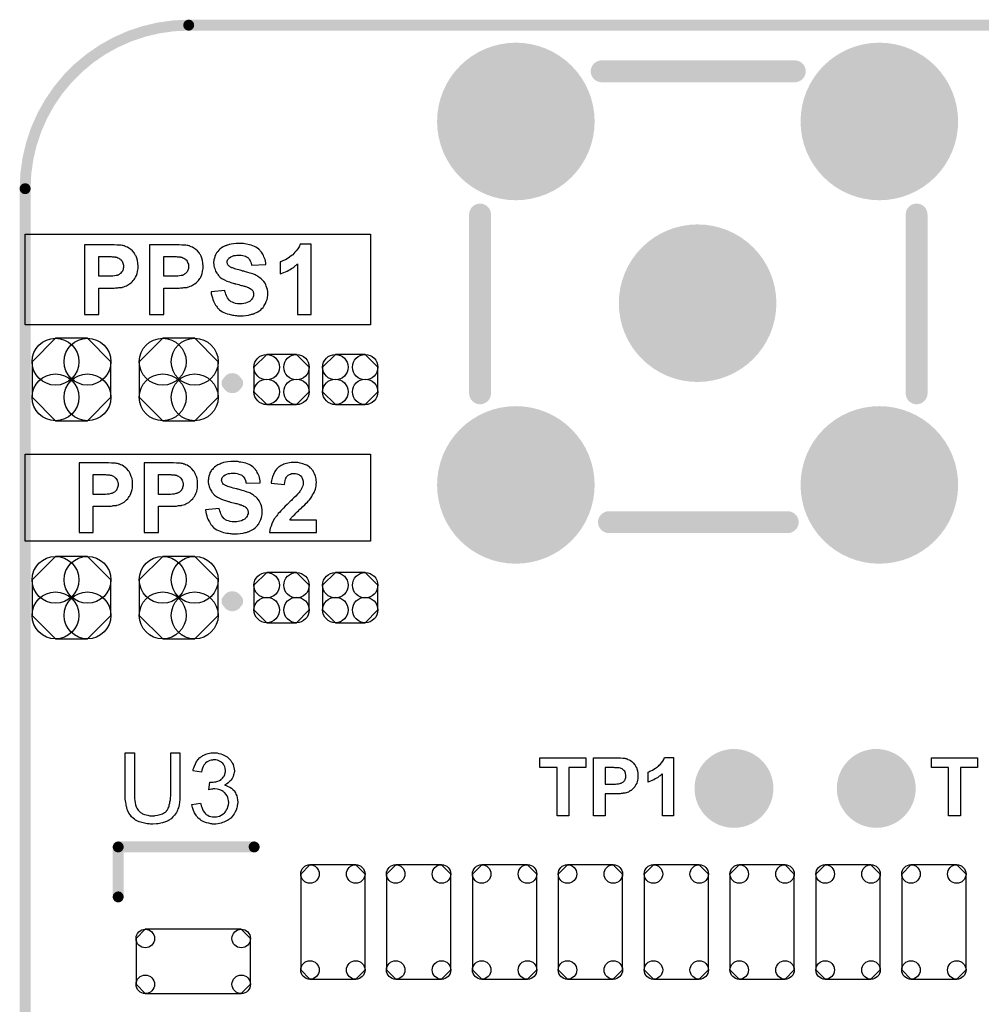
# Model space of a CAD drawing. Extents: x -0.07 to 0.95, y -0.15 to 2.1.
# Tile 13 of 14: x -0.05 to 0.48, y 1.56 to 2.1. Entities that reach past the tile are written whole.
import ezdxf

# ---------------------------------------------------------------- set-up
doc = ezdxf.new("R2010")
doc.units = 0
doc.layers.get('0').update_dxf_attribs({"linetype": 'CONTINUOUS'})
for name, color, linetype in [('gko', 6, 'CONTINUOUS'), ('gto', 2, 'CONTINUOUS'), ('gts', 1, 'CONTINUOUS')]:
    doc.layers.add(name, color=color, linetype=linetype)

# ---------------------------------------------------------------- blocks, each defined once
blk = doc.blocks.new('D97')
at = {"const_width": 0.003}
blk.add_lwpolyline([(-0.0015, 0, 1), (0.0015, 0, 1)], format="xyb", close=True, dxfattribs=at)
blk = doc.blocks.new('D96')
at = {"const_width": 0.00395}
blk.add_lwpolyline([(-0.001975, 0, 1), (0.001975, 0, 1)], format="xyb", close=True, dxfattribs=at)
blk = doc.blocks.new('D76')
at = {"const_width": 0.006}
blk.add_lwpolyline([(-0.003, 0, 1), (0.003, 0, 1)], format="xyb", close=True, dxfattribs=at)
blk = doc.blocks.new('D143')
blk.add_lwpolyline([(0.0217, -0.0098), (0.0217, 0.0098), (0.0088, 0.0227), (-0.0088, 0.0227), (-0.0217, 0.0098), (-0.0217, -0.0098), (-0.0088, -0.0227), (0.0088, -0.0227)], close=True)
for centre in [(-0.0088, 0.0098), (0.0088, 0.0098), (-0.0088, -0.0098), (0.0088, -0.0098)]:
    blk.add_circle(centre, 0.0129)
blk = doc.blocks.new('D105')
blk.add_lwpolyline([(-0.0152, 0.0068), (-0.0152, -0.0068), (-0.0082, -0.0138), (0.0082, -0.0138), (0.0152, -0.0068), (0.0152, 0.0068), (0.0082, 0.0138), (-0.0082, 0.0138)], close=True)
for centre in [(-0.0082, 0.0068), (0.0082, 0.0068), (-0.0082, -0.0068), (0.0082, -0.0068)]:
    blk.add_circle(centre, 0.007)
blk = doc.blocks.new('D154')
blk.add_lwpolyline([(0.0177, -0.0264), (0.0177, 0.0264), (0.0126, 0.0315), (-0.0126, 0.0315), (-0.0177, 0.0264), (-0.0177, -0.0264), (-0.0126, -0.0315), (0.0126, -0.0315)], close=True)
for centre in [(-0.0126, 0.0264), (0.0126, 0.0264), (-0.0126, -0.0264), (0.0126, -0.0264)]:
    blk.add_circle(centre, 0.0051)
blk = doc.blocks.new('D155')
blk.add_lwpolyline([(-0.0264, -0.0177), (0.0264, -0.0177), (0.0315, -0.0126), (0.0315, 0.0126), (0.0264, 0.0177), (-0.0264, 0.0177), (-0.0315, 0.0126), (-0.0315, -0.0126)], close=True)
for centre in [(-0.0264, 0.0126), (0.0264, 0.0126), (-0.0264, -0.0126), (0.0264, -0.0126)]:
    blk.add_circle(centre, 0.0051)
blk = doc.blocks.new('D157')
at = {"const_width": 0.0217}
blk.add_lwpolyline([(-0.01085, 0, 1), (0.01085, 0, 1)], format="xyb", close=True, dxfattribs=at)
blk = doc.blocks.new('D108')
at = {"const_width": 0.04335}
blk.add_lwpolyline([(-0.021675, 0, 1), (0.021675, 0, 1)], format="xyb", close=True, dxfattribs=at)

msp = doc.modelspace()

# ---------------------------------------------------------------- linework, layer by layer
at = {"layer": 'gko', "color": 6, "const_width": 0.006}
msp.add_lwpolyline([(0.04, 2.1, 0.414214), (-0.05, 2.01)], format="xyb", dxfattribs=at)
for points in [[(0.04, 2.1), (0.04, 2.1)], [(0.04, 2.1), (0.04, 2.1)], [(0.04, 2.1), (0.86, 2.1)], [(-0.05, 1.504), (-0.05, 2.01)]]:
    msp.add_lwpolyline(points, dxfattribs=at)
at = {"layer": 'gto', "color": 2}
for points, const_width in [([(0.2672, 2.0746), (0.3735, 2.0746)], 0.012), ([(0.2003, 1.8974), (0.2003, 1.9958)], 0.012), ([(0.4405, 1.8974), (0.4405, 1.9958)], 0.012), ([(0.062, 1.903), (0.062, 1.903)], 0.007), ([(0.066, 1.903), (0.066, 1.903)], 0.007), ([(0.066, 1.903), (0.066, 1.903)], 0.007), ([(0.2712, 1.8265), (0.3696, 1.8265)], 0.012), ([(0.062, 1.783), (0.062, 1.783)], 0.007), ([(0.066, 1.783), (0.066, 1.783)], 0.007), ([(0.066, 1.783), (0.066, 1.783)], 0.007), ([(0.0012, 1.6478), (0.076, 1.6478)], 0.006), ([(0.0012, 1.6203), (0.0012, 1.6478)], 0.006)]:
    msp.add_lwpolyline(points, dxfattribs=dict(at, const_width=const_width))
for points in [[(0.14, 1.9351), (-0.05, 1.9351), (-0.05, 1.9849), (0.14, 1.9849), (0.14, 1.9351)], [(-0.0031, 1.9792), (-0.0173, 1.9792), (-0.0173, 1.9408), (-0.0095, 1.9408), (-0.0095, 1.9553), (-0.0026, 1.9553), (-0.0018, 1.9553), (-0.001, 1.9553), (-0.0003, 1.9554), (0.0004, 1.9554), (0.001, 1.9555), (0.0015, 1.9556), (0.002, 1.9556), (0.0024, 1.9556), (0.0028, 1.9557), (0.003, 1.9557), (0.0033, 1.9557), (0.0034, 1.9558), (0.0035, 1.9558), (0.0043, 1.956), (0.005, 1.9563), (0.0057, 1.9566), (0.0063, 1.9569), (0.0068, 1.9572), (0.0072, 1.9574), (0.0074, 1.9576), (0.0075, 1.9576), (0.0083, 1.9582), (0.0089, 1.9588), (0.0095, 1.9594), (0.0099, 1.96), (0.0103, 1.9606), (0.0106, 1.961), (0.0108, 1.9613), (0.0108, 1.9614), (0.0113, 1.9623), (0.0116, 1.9633), (0.0118, 1.9644), (0.012, 1.9653), (0.0121, 1.9661), (0.0121, 1.9665), (0.0121, 1.9668), (0.0121, 1.9674), (0.012, 1.969), (0.0118, 1.9705), (0.0114, 1.9717), (0.011, 1.9728), (0.0108, 1.9733), (0.0106, 1.9737), (0.0104, 1.974), (0.0102, 1.9743), (0.0101, 1.9745), (0.01, 1.9747), (0.0099, 1.9748), (0.0099, 1.9748), (0.009, 1.9758), (0.0081, 1.9766), (0.0071, 1.9773), (0.0063, 1.9778), (0.0055, 1.9781), (0.0049, 1.9784), (0.0047, 1.9785), (0.0045, 1.9785), (0.0044, 1.9786), (0.0044, 1.9786), (0.0039, 1.9787), (0.0034, 1.9788), (0.0027, 1.9789), (0.002, 1.9789), (0.0005, 1.979), (-0.0011, 1.9791), (-0.0025, 1.9791), (-0.0031, 1.9792)], [(0.0327, 1.9792), (0.0185, 1.9792), (0.0185, 1.9408), (0.0263, 1.9408), (0.0263, 1.9553), (0.0332, 1.9553), (0.034, 1.9553), (0.0348, 1.9553), (0.0355, 1.9554), (0.0362, 1.9554), (0.0368, 1.9555), (0.0373, 1.9556), (0.0378, 1.9556), (0.0382, 1.9556), (0.0386, 1.9557), (0.0388, 1.9557), (0.0391, 1.9557), (0.0392, 1.9558), (0.0393, 1.9558), (0.0401, 1.956), (0.0408, 1.9563), (0.0415, 1.9566), (0.0421, 1.9569), (0.0426, 1.9572), (0.043, 1.9574), (0.0432, 1.9576), (0.0433, 1.9576), (0.0441, 1.9582), (0.0447, 1.9588), (0.0453, 1.9594), (0.0457, 1.96), (0.0461, 1.9606), (0.0464, 1.961), (0.0466, 1.9613), (0.0466, 1.9614), (0.0471, 1.9623), (0.0474, 1.9633), (0.0476, 1.9644), (0.0478, 1.9653), (0.0479, 1.9661), (0.0479, 1.9665), (0.0479, 1.9668), (0.0479, 1.9674), (0.0478, 1.969), (0.0476, 1.9705), (0.0472, 1.9717), (0.0468, 1.9728), (0.0466, 1.9733), (0.0464, 1.9737), (0.0462, 1.974), (0.046, 1.9743), (0.0459, 1.9745), (0.0458, 1.9747), (0.0457, 1.9748), (0.0457, 1.9748), (0.0448, 1.9758), (0.0439, 1.9766), (0.0429, 1.9773), (0.0421, 1.9778), (0.0413, 1.9781), (0.0407, 1.9784), (0.0405, 1.9785), (0.0403, 1.9785), (0.0402, 1.9786), (0.0402, 1.9786), (0.0397, 1.9787), (0.0392, 1.9788), (0.0385, 1.9789), (0.0378, 1.9789), (0.0363, 1.979), (0.0347, 1.9791), (0.0333, 1.9791), (0.0327, 1.9792)], [(0.0684, 1.9799), (0.0677, 1.9799), (0.0661, 1.9799), (0.0646, 1.9797), (0.0634, 1.9795), (0.0623, 1.9793), (0.0618, 1.9791), (0.0613, 1.979), (0.061, 1.9789), (0.0607, 1.9788), (0.0604, 1.9786), (0.0603, 1.9786), (0.0602, 1.9785), (0.0601, 1.9785), (0.059, 1.978), (0.058, 1.9774), (0.0572, 1.9767), (0.0565, 1.9761), (0.056, 1.9755), (0.0557, 1.9751), (0.0554, 1.9748), (0.0553, 1.9747), (0.0553, 1.9747), (0.0548, 1.9737), (0.0544, 1.9727), (0.0541, 1.9718), (0.0539, 1.9709), (0.0538, 1.9702), (0.0537, 1.9697), (0.0537, 1.9694), (0.0537, 1.9693), (0.0537, 1.9692), (0.0537, 1.9692), (0.0538, 1.9683), (0.0539, 1.9675), (0.054, 1.9668), (0.0543, 1.9661), (0.0548, 1.9647), (0.0555, 1.9636), (0.0558, 1.9631), (0.0561, 1.9627), (0.0564, 1.9623), (0.0567, 1.9619), (0.0569, 1.9617), (0.057, 1.9616), (0.0572, 1.9614), (0.0572, 1.9614), (0.0577, 1.961), (0.0583, 1.9606), (0.0589, 1.9602), (0.0597, 1.9599), (0.061, 1.9592), (0.0625, 1.9587), (0.0632, 1.9584), (0.0638, 1.9582), (0.0644, 1.9581), (0.0649, 1.9579), (0.0653, 1.9578), (0.0656, 1.9577), (0.0659, 1.9576), (0.0659, 1.9576), (0.0668, 1.9574), (0.0676, 1.9572), (0.0683, 1.957), (0.069, 1.9568), (0.0695, 1.9567), (0.07, 1.9566), (0.0705, 1.9564), (0.0709, 1.9563), (0.0712, 1.9562), (0.0715, 1.9561), (0.0719, 1.956), (0.0721, 1.9559), (0.0721, 1.9559), (0.0729, 1.9556), (0.0734, 1.9553), (0.0739, 1.9551), (0.0743, 1.9548), (0.0746, 1.9546), (0.0747, 1.9544), (0.0749, 1.9543), (0.0749, 1.9542), (0.0752, 1.9538), (0.0754, 1.9535), (0.0755, 1.9531), (0.0756, 1.9527), (0.0757, 1.9524), (0.0757, 1.9521), (0.0757, 1.952), (0.0757, 1.9519), (0.0757, 1.9511), (0.0755, 1.9505), (0.0751, 1.9498), (0.0748, 1.9492), (0.0744, 1.9488), (0.0741, 1.9485), (0.0739, 1.9482), (0.0738, 1.9482), (0.073, 1.9477), (0.0721, 1.9473), (0.0712, 1.947), (0.0703, 1.9468), (0.0695, 1.9467), (0.0688, 1.9466), (0.0682, 1.9466), (0.0669, 1.9467), (0.0658, 1.9469), (0.0649, 1.9472), (0.064, 1.9475), (0.0634, 1.9478), (0.0629, 1.9481), (0.0626, 1.9483), (0.0625, 1.9484), (0.0618, 1.9492), (0.0613, 1.95), (0.0608, 1.951), (0.0604, 1.9519), (0.0602, 1.9527), (0.0599, 1.9534), (0.0599, 1.9536), (0.0599, 1.9538), (0.0598, 1.954), (0.0598, 1.954), (0.0523, 1.9533), (0.0524, 1.9521), (0.0527, 1.951), (0.053, 1.95), (0.0533, 1.949), (0.0537, 1.9481), (0.054, 1.9473), (0.0544, 1.9466), (0.0548, 1.9459), (0.0552, 1.9453), (0.0556, 1.9448), (0.0559, 1.9444), (0.0563, 1.944), (0.0565, 1.9437), (0.0567, 1.9436), (0.0568, 1.9435), (0.0569, 1.9434), (0.0577, 1.9428), (0.0585, 1.9423), (0.0594, 1.9419), (0.0603, 1.9415), (0.0612, 1.9412), (0.0622, 1.9409), (0.064, 1.9405), (0.0648, 1.9404), (0.0656, 1.9402), (0.0663, 1.9402), (0.0669, 1.9401), (0.0674, 1.9401), (0.0681, 1.9401), (0.0699, 1.9401), (0.0715, 1.9403), (0.0729, 1.9405), (0.0735, 1.9406), (0.0741, 1.9408), (0.0746, 1.9409), (0.0751, 1.941), (0.0755, 1.9411), (0.0758, 1.9412), (0.0761, 1.9414), (0.0762, 1.9414), (0.0764, 1.9415), (0.0764, 1.9415), (0.0776, 1.9421), (0.0786, 1.9427), (0.0796, 1.9434), (0.0803, 1.9441), (0.0809, 1.9447), (0.0813, 1.9453), (0.0815, 1.9456), (0.0816, 1.9457), (0.0816, 1.9457), (0.0822, 1.9468), (0.0827, 1.9479), (0.0831, 1.949), (0.0833, 1.95), (0.0834, 1.9507), (0.0835, 1.9511), (0.0835, 1.9514), (0.0835, 1.952), (0.0835, 1.9533), (0.0833, 1.9545), (0.083, 1.9555), (0.0827, 1.9564), (0.0825, 1.9571), (0.0822, 1.9576), (0.082, 1.9579), (0.082, 1.9581), (0.0814, 1.9589), (0.0806, 1.9597), (0.0799, 1.9604), (0.0792, 1.9609), (0.0786, 1.9614), (0.0781, 1.9617), (0.0778, 1.9619), (0.0777, 1.962), (0.0777, 1.962), (0.0771, 1.9623), (0.0766, 1.9626), (0.0752, 1.9631), (0.0739, 1.9635), (0.0725, 1.9639), (0.0719, 1.9641), (0.0713, 1.9643), (0.0708, 1.9644), (0.0703, 1.9646), (0.0699, 1.9647), (0.0696, 1.9647), (0.0694, 1.9648), (0.0694, 1.9648), (0.0684, 1.9651), (0.0675, 1.9653), (0.0666, 1.9655), (0.0659, 1.9657), (0.0653, 1.9659), (0.0646, 1.9662), (0.0641, 1.9664), (0.0637, 1.9665), (0.0633, 1.9667), (0.063, 1.9669), (0.0628, 1.967), (0.0626, 1.9671), (0.0623, 1.9673), (0.0623, 1.9673), (0.0619, 1.9677), (0.0616, 1.9681), (0.0614, 1.9685), (0.0613, 1.9689), (0.0612, 1.9692), (0.0612, 1.9694), (0.0612, 1.9696), (0.0612, 1.9697), (0.0612, 1.9702), (0.0613, 1.9707), (0.0615, 1.9711), (0.0618, 1.9714), (0.062, 1.9717), (0.0622, 1.9719), (0.0623, 1.972), (0.0624, 1.972), (0.0631, 1.9725), (0.064, 1.9729), (0.0649, 1.9732), (0.0657, 1.9733), (0.0664, 1.9734), (0.067, 1.9735), (0.0676, 1.9735), (0.0688, 1.9734), (0.0698, 1.9733), (0.0706, 1.973), (0.0713, 1.9728), (0.0718, 1.9726), (0.0722, 1.9724), (0.0724, 1.9722), (0.0725, 1.9722), (0.073, 1.9716), (0.0735, 1.9709), (0.0739, 1.9703), (0.0742, 1.9695), (0.0744, 1.9689), (0.0745, 1.9684), (0.0746, 1.968), (0.0746, 1.968), (0.0746, 1.9679), (0.0824, 1.9682), (0.0824, 1.9692), (0.0822, 1.9701), (0.082, 1.971), (0.0817, 1.9718), (0.0814, 1.9725), (0.0811, 1.9733), (0.0807, 1.9739), (0.0804, 1.9745), (0.08, 1.975), (0.0797, 1.9754), (0.0794, 1.9758), (0.0791, 1.9762), (0.0789, 1.9764), (0.0787, 1.9765), (0.0786, 1.9766), (0.0785, 1.9767), (0.0778, 1.9773), (0.077, 1.9778), (0.0762, 1.9782), (0.0753, 1.9786), (0.0744, 1.9789), (0.0735, 1.9791), (0.0718, 1.9795), (0.0709, 1.9796), (0.0702, 1.9798), (0.0695, 1.9798), (0.0689, 1.9799), (0.0684, 1.9799)], [(0.1073, 1.9794), (0.1013, 1.9794), (0.1007, 1.9781), (0.1, 1.977), (0.0992, 1.9759), (0.0984, 1.975), (0.0978, 1.9743), (0.0972, 1.9737), (0.0969, 1.9735), (0.0968, 1.9733), (0.0967, 1.9733), (0.0966, 1.9732), (0.0954, 1.9723), (0.0942, 1.9715), (0.0932, 1.9709), (0.0922, 1.9705), (0.0915, 1.9702), (0.0909, 1.9699), (0.0907, 1.9698), (0.0905, 1.9698), (0.0905, 1.9697), (0.0904, 1.9697), (0.0904, 1.9631), (0.0924, 1.9638), (0.0942, 1.9647), (0.095, 1.9651), (0.0958, 1.9656), (0.0965, 1.9661), (0.0972, 1.9665), (0.0978, 1.9669), (0.0983, 1.9673), (0.0988, 1.9677), (0.0992, 1.968), (0.0995, 1.9683), (0.0997, 1.9684), (0.0998, 1.9685), (0.0999, 1.9686), (0.0999, 1.9408), (0.1073, 1.9408), (0.1073, 1.9794)], [(-0.0032, 1.9727), (-0.0027, 1.9727), (-0.0022, 1.9726), (-0.0015, 1.9726), (-0.0009, 1.9725), (-0.0005, 1.9725), (-0.0003, 1.9724), (-0.0002, 1.9724), (0.0004, 1.9723), (0.001, 1.972), (0.0016, 1.9718), (0.002, 1.9714), (0.0024, 1.9712), (0.0027, 1.9709), (0.0028, 1.9708), (0.0029, 1.9707), (0.0033, 1.9702), (0.0036, 1.9696), (0.0038, 1.969), (0.004, 1.9684), (0.0041, 1.9679), (0.0042, 1.9675), (0.0042, 1.9673), (0.0042, 1.9672), (0.0041, 1.9666), (0.004, 1.9661), (0.0039, 1.9655), (0.0037, 1.9651), (0.0035, 1.9647), (0.0034, 1.9644), (0.0033, 1.9643), (0.0033, 1.9642), (0.0029, 1.9638), (0.0025, 1.9634), (0.0021, 1.9631), (0.0017, 1.9628), (0.0014, 1.9626), (0.0011, 1.9624), (0.0009, 1.9624), (0.0008, 1.9623), (0.0005, 1.9622), (0.0001, 1.9622), (-0.0008, 1.962), (-0.0018, 1.9619), (-0.0028, 1.9618), (-0.0038, 1.9618), (-0.0042, 1.9618), (-0.0095, 1.9618), (-0.0095, 1.9727), (-0.0037, 1.9727), (-0.0032, 1.9727)], [(0.0326, 1.9727), (0.0331, 1.9727), (0.0336, 1.9726), (0.0343, 1.9726), (0.0349, 1.9725), (0.0353, 1.9725), (0.0355, 1.9724), (0.0356, 1.9724), (0.0362, 1.9723), (0.0368, 1.972), (0.0374, 1.9718), (0.0378, 1.9714), (0.0382, 1.9712), (0.0385, 1.9709), (0.0386, 1.9708), (0.0387, 1.9707), (0.0391, 1.9702), (0.0394, 1.9696), (0.0396, 1.969), (0.0398, 1.9684), (0.0399, 1.9679), (0.0399, 1.9675), (0.0399, 1.9673), (0.0399, 1.9672), (0.0399, 1.9666), (0.0398, 1.9661), (0.0397, 1.9655), (0.0395, 1.9651), (0.0393, 1.9647), (0.0392, 1.9644), (0.0391, 1.9643), (0.0391, 1.9642), (0.0387, 1.9638), (0.0383, 1.9634), (0.0379, 1.9631), (0.0375, 1.9628), (0.0372, 1.9626), (0.0369, 1.9624), (0.0367, 1.9624), (0.0366, 1.9623), (0.0363, 1.9622), (0.0359, 1.9622), (0.035, 1.962), (0.034, 1.9619), (0.033, 1.9618), (0.032, 1.9618), (0.0316, 1.9618), (0.0263, 1.9618), (0.0263, 1.9727), (0.0321, 1.9727), (0.0326, 1.9727)], [(0.14, 1.8161), (-0.05, 1.8161), (-0.05, 1.8639), (0.14, 1.8639), (0.14, 1.8161)], [(-0.0061, 1.8592), (-0.0203, 1.8592), (-0.0203, 1.8208), (-0.0125, 1.8208), (-0.0125, 1.8353), (-0.0056, 1.8353), (-0.0048, 1.8353), (-0.004, 1.8353), (-0.0033, 1.8354), (-0.0026, 1.8354), (-0.002, 1.8355), (-0.0015, 1.8356), (-0.001, 1.8356), (-0.0006, 1.8356), (-0.0003, 1.8357), (0, 1.8357), (0.0002, 1.8357), (0.0004, 1.8358), (0.0005, 1.8358), (0.0013, 1.836), (0.002, 1.8363), (0.0027, 1.8366), (0.0033, 1.8369), (0.0038, 1.8372), (0.0042, 1.8374), (0.0044, 1.8376), (0.0045, 1.8376), (0.0052, 1.8382), (0.0058, 1.8388), (0.0065, 1.8394), (0.0069, 1.84), (0.0073, 1.8406), (0.0076, 1.841), (0.0077, 1.8413), (0.0078, 1.8414), (0.0082, 1.8423), (0.0086, 1.8433), (0.0088, 1.8444), (0.009, 1.8453), (0.0091, 1.8461), (0.0091, 1.8465), (0.0091, 1.8468), (0.0091, 1.8474), (0.009, 1.849), (0.0088, 1.8505), (0.0084, 1.8517), (0.008, 1.8528), (0.0078, 1.8533), (0.0076, 1.8537), (0.0074, 1.854), (0.0072, 1.8543), (0.0071, 1.8545), (0.007, 1.8547), (0.0068, 1.8548), (0.0068, 1.8548), (0.006, 1.8558), (0.0051, 1.8566), (0.0041, 1.8573), (0.0033, 1.8578), (0.0025, 1.8581), (0.0019, 1.8584), (0.0017, 1.8585), (0.0015, 1.8585), (0.0014, 1.8586), (0.0013, 1.8586), (0.0009, 1.8587), (0.0003, 1.8588), (-0.0003, 1.8589), (-0.001, 1.8589), (-0.0025, 1.859), (-0.0041, 1.8591), (-0.0055, 1.8591), (-0.0061, 1.8592)], [(0.0297, 1.8592), (0.0155, 1.8592), (0.0155, 1.8208), (0.0233, 1.8208), (0.0233, 1.8353), (0.0302, 1.8353), (0.031, 1.8353), (0.0318, 1.8353), (0.0325, 1.8354), (0.0332, 1.8354), (0.0338, 1.8355), (0.0343, 1.8356), (0.0348, 1.8356), (0.0351, 1.8356), (0.0355, 1.8357), (0.0358, 1.8357), (0.036, 1.8357), (0.0362, 1.8358), (0.0363, 1.8358), (0.0371, 1.836), (0.0378, 1.8363), (0.0385, 1.8366), (0.0391, 1.8369), (0.0396, 1.8372), (0.04, 1.8374), (0.0402, 1.8376), (0.0403, 1.8376), (0.041, 1.8382), (0.0416, 1.8388), (0.0423, 1.8394), (0.0427, 1.84), (0.0431, 1.8406), (0.0434, 1.841), (0.0435, 1.8413), (0.0436, 1.8414), (0.044, 1.8423), (0.0444, 1.8433), (0.0446, 1.8444), (0.0448, 1.8453), (0.0449, 1.8461), (0.0449, 1.8465), (0.0449, 1.8468), (0.0449, 1.8474), (0.0448, 1.849), (0.0446, 1.8505), (0.0442, 1.8517), (0.0438, 1.8528), (0.0436, 1.8533), (0.0434, 1.8537), (0.0432, 1.854), (0.043, 1.8543), (0.0429, 1.8545), (0.0428, 1.8547), (0.0426, 1.8548), (0.0426, 1.8548), (0.0418, 1.8558), (0.0409, 1.8566), (0.0399, 1.8573), (0.0391, 1.8578), (0.0383, 1.8581), (0.0377, 1.8584), (0.0375, 1.8585), (0.0373, 1.8585), (0.0372, 1.8586), (0.0371, 1.8586), (0.0367, 1.8587), (0.0361, 1.8588), (0.0355, 1.8589), (0.0348, 1.8589), (0.0333, 1.859), (0.0317, 1.8591), (0.0303, 1.8591), (0.0297, 1.8592)], [(0.0653, 1.8599), (0.0647, 1.8599), (0.0631, 1.8599), (0.0616, 1.8597), (0.0603, 1.8595), (0.0592, 1.8593), (0.0587, 1.8591), (0.0583, 1.859), (0.058, 1.8589), (0.0576, 1.8588), (0.0574, 1.8586), (0.0572, 1.8586), (0.0571, 1.8585), (0.0571, 1.8585), (0.056, 1.858), (0.055, 1.8574), (0.0542, 1.8567), (0.0535, 1.8561), (0.053, 1.8555), (0.0526, 1.8551), (0.0524, 1.8548), (0.0523, 1.8547), (0.0523, 1.8547), (0.0517, 1.8537), (0.0514, 1.8527), (0.0511, 1.8518), (0.0509, 1.8509), (0.0508, 1.8502), (0.0507, 1.8497), (0.0507, 1.8494), (0.0507, 1.8493), (0.0507, 1.8492), (0.0507, 1.8492), (0.0507, 1.8483), (0.0509, 1.8475), (0.051, 1.8468), (0.0512, 1.8461), (0.0518, 1.8447), (0.0525, 1.8436), (0.0527, 1.8431), (0.0531, 1.8427), (0.0534, 1.8423), (0.0536, 1.8419), (0.0539, 1.8417), (0.054, 1.8416), (0.0541, 1.8414), (0.0542, 1.8414), (0.0547, 1.841), (0.0553, 1.8406), (0.0559, 1.8402), (0.0566, 1.8399), (0.058, 1.8392), (0.0595, 1.8387), (0.0602, 1.8384), (0.0608, 1.8382), (0.0614, 1.8381), (0.0619, 1.8379), (0.0623, 1.8378), (0.0626, 1.8377), (0.0628, 1.8376), (0.0629, 1.8376), (0.0638, 1.8374), (0.0646, 1.8372), (0.0653, 1.837), (0.066, 1.8368), (0.0665, 1.8367), (0.067, 1.8366), (0.0675, 1.8364), (0.0678, 1.8363), (0.0682, 1.8362), (0.0684, 1.8361), (0.0688, 1.836), (0.0691, 1.8359), (0.0691, 1.8359), (0.0698, 1.8356), (0.0704, 1.8353), (0.0709, 1.8351), (0.0713, 1.8348), (0.0716, 1.8346), (0.0717, 1.8344), (0.0718, 1.8343), (0.0719, 1.8342), (0.0722, 1.8338), (0.0724, 1.8335), (0.0725, 1.8331), (0.0726, 1.8327), (0.0727, 1.8324), (0.0727, 1.8321), (0.0727, 1.832), (0.0727, 1.8319), (0.0727, 1.8311), (0.0724, 1.8305), (0.0721, 1.8298), (0.0718, 1.8292), (0.0714, 1.8288), (0.0711, 1.8285), (0.0709, 1.8282), (0.0708, 1.8282), (0.07, 1.8277), (0.0691, 1.8273), (0.0682, 1.827), (0.0673, 1.8268), (0.0665, 1.8267), (0.0658, 1.8266), (0.0652, 1.8266), (0.0639, 1.8267), (0.0628, 1.8269), (0.0618, 1.8272), (0.061, 1.8275), (0.0603, 1.8278), (0.0599, 1.8281), (0.0596, 1.8283), (0.0595, 1.8284), (0.0588, 1.8292), (0.0582, 1.83), (0.0577, 1.831), (0.0574, 1.8319), (0.0571, 1.8327), (0.0569, 1.8334), (0.0568, 1.8336), (0.0568, 1.8338), (0.0568, 1.834), (0.0568, 1.834), (0.0492, 1.8333), (0.0494, 1.8321), (0.0496, 1.831), (0.05, 1.83), (0.0502, 1.829), (0.0506, 1.8281), (0.051, 1.8273), (0.0514, 1.8266), (0.0518, 1.8259), (0.0522, 1.8253), (0.0526, 1.8248), (0.0529, 1.8244), (0.0532, 1.824), (0.0535, 1.8237), (0.0537, 1.8236), (0.0538, 1.8235), (0.0539, 1.8234), (0.0546, 1.8228), (0.0555, 1.8223), (0.0564, 1.8219), (0.0573, 1.8215), (0.0582, 1.8212), (0.0591, 1.8209), (0.061, 1.8205), (0.0618, 1.8204), (0.0626, 1.8202), (0.0632, 1.8202), (0.0638, 1.8201), (0.0643, 1.8201), (0.0651, 1.8201), (0.0668, 1.8201), (0.0684, 1.8203), (0.0699, 1.8205), (0.0705, 1.8206), (0.0711, 1.8208), (0.0716, 1.8209), (0.0721, 1.821), (0.0724, 1.8211), (0.0728, 1.8212), (0.0731, 1.8214), (0.0732, 1.8214), (0.0733, 1.8215), (0.0734, 1.8215), (0.0746, 1.8221), (0.0756, 1.8227), (0.0766, 1.8234), (0.0773, 1.8241), (0.0778, 1.8247), (0.0783, 1.8253), (0.0785, 1.8256), (0.0786, 1.8257), (0.0786, 1.8257), (0.0792, 1.8268), (0.0797, 1.8279), (0.08, 1.829), (0.0803, 1.83), (0.0804, 1.8307), (0.0804, 1.8311), (0.0805, 1.8314), (0.0805, 1.832), (0.0804, 1.8333), (0.0803, 1.8345), (0.08, 1.8355), (0.0797, 1.8364), (0.0794, 1.8371), (0.0792, 1.8376), (0.079, 1.8379), (0.0789, 1.8381), (0.0783, 1.8389), (0.0776, 1.8397), (0.0769, 1.8404), (0.0762, 1.8409), (0.0756, 1.8414), (0.0751, 1.8417), (0.0748, 1.8419), (0.0747, 1.842), (0.0747, 1.842), (0.0741, 1.8423), (0.0736, 1.8426), (0.0722, 1.8431), (0.0708, 1.8435), (0.0695, 1.8439), (0.0689, 1.8441), (0.0683, 1.8443), (0.0677, 1.8444), (0.0673, 1.8446), (0.0669, 1.8447), (0.0666, 1.8447), (0.0664, 1.8448), (0.0663, 1.8448), (0.0653, 1.8451), (0.0645, 1.8453), (0.0636, 1.8455), (0.0628, 1.8457), (0.0622, 1.8459), (0.0616, 1.8462), (0.0611, 1.8464), (0.0607, 1.8465), (0.0603, 1.8467), (0.06, 1.8469), (0.0597, 1.847), (0.0596, 1.8471), (0.0593, 1.8473), (0.0592, 1.8473), (0.0588, 1.8477), (0.0586, 1.8481), (0.0584, 1.8485), (0.0583, 1.8489), (0.0582, 1.8492), (0.0581, 1.8494), (0.0581, 1.8496), (0.0581, 1.8497), (0.0582, 1.8502), (0.0583, 1.8507), (0.0585, 1.8511), (0.0587, 1.8514), (0.059, 1.8517), (0.0592, 1.8519), (0.0593, 1.852), (0.0593, 1.852), (0.0601, 1.8525), (0.061, 1.8529), (0.0618, 1.8532), (0.0627, 1.8533), (0.0634, 1.8534), (0.064, 1.8535), (0.0646, 1.8535), (0.0657, 1.8534), (0.0667, 1.8533), (0.0676, 1.853), (0.0682, 1.8528), (0.0688, 1.8526), (0.0692, 1.8524), (0.0694, 1.8522), (0.0694, 1.8522), (0.07, 1.8516), (0.0705, 1.8509), (0.0709, 1.8503), (0.0712, 1.8495), (0.0714, 1.8489), (0.0715, 1.8484), (0.0716, 1.848), (0.0716, 1.848), (0.0716, 1.8479), (0.0794, 1.8482), (0.0793, 1.8492), (0.0792, 1.8501), (0.0789, 1.851), (0.0787, 1.8518), (0.0784, 1.8525), (0.0781, 1.8533), (0.0777, 1.8539), (0.0774, 1.8545), (0.077, 1.855), (0.0767, 1.8554), (0.0763, 1.8558), (0.0761, 1.8562), (0.0758, 1.8564), (0.0757, 1.8565), (0.0756, 1.8566), (0.0755, 1.8567), (0.0748, 1.8573), (0.074, 1.8578), (0.0732, 1.8582), (0.0723, 1.8586), (0.0714, 1.8589), (0.0705, 1.8591), (0.0687, 1.8595), (0.0679, 1.8596), (0.0672, 1.8598), (0.0665, 1.8598), (0.0658, 1.8599), (0.0653, 1.8599)], [(0.0986, 1.8594), (0.0981, 1.8594), (0.0971, 1.8594), (0.0963, 1.8593), (0.0945, 1.859), (0.0931, 1.8586), (0.0924, 1.8584), (0.0918, 1.8581), (0.0913, 1.8579), (0.0908, 1.8576), (0.0904, 1.8574), (0.09, 1.8572), (0.0898, 1.857), (0.0896, 1.8569), (0.0895, 1.8568), (0.0894, 1.8568), (0.0888, 1.8562), (0.0883, 1.8557), (0.0878, 1.855), (0.0873, 1.8543), (0.0867, 1.8528), (0.0861, 1.8514), (0.0859, 1.8507), (0.0858, 1.8501), (0.0856, 1.8495), (0.0855, 1.849), (0.0854, 1.8486), (0.0854, 1.8483), (0.0854, 1.8481), (0.0854, 1.848), (0.0927, 1.8473), (0.0928, 1.8484), (0.093, 1.8494), (0.0933, 1.8502), (0.0935, 1.8508), (0.0938, 1.8513), (0.094, 1.8517), (0.0941, 1.8519), (0.0942, 1.8519), (0.0948, 1.8524), (0.0954, 1.8527), (0.096, 1.853), (0.0966, 1.8532), (0.0971, 1.8533), (0.0975, 1.8533), (0.0979, 1.8533), (0.0988, 1.8533), (0.0995, 1.8531), (0.1001, 1.8529), (0.1006, 1.8527), (0.101, 1.8524), (0.1014, 1.8522), (0.1015, 1.852), (0.1016, 1.852), (0.102, 1.8514), (0.1024, 1.8508), (0.1026, 1.8502), (0.1027, 1.8496), (0.1029, 1.849), (0.1029, 1.8485), (0.1029, 1.8483), (0.1029, 1.8482), (0.1029, 1.8482), (0.1029, 1.8473), (0.1027, 1.8465), (0.1024, 1.8458), (0.1021, 1.8451), (0.1019, 1.8445), (0.1016, 1.8441), (0.1014, 1.8438), (0.1014, 1.8437), (0.1011, 1.8433), (0.1008, 1.8429), (0.1004, 1.8424), (0.0999, 1.842), (0.0989, 1.8409), (0.0979, 1.8399), (0.0969, 1.8389), (0.0965, 1.8384), (0.096, 1.8381), (0.0957, 1.8378), (0.0955, 1.8376), (0.0953, 1.8374), (0.0953, 1.8373), (0.0941, 1.8363), (0.0931, 1.8353), (0.0922, 1.8343), (0.0914, 1.8335), (0.0906, 1.8327), (0.0899, 1.8319), (0.0893, 1.8312), (0.0888, 1.8306), (0.0884, 1.83), (0.088, 1.8295), (0.0877, 1.8291), (0.0874, 1.8287), (0.0872, 1.8285), (0.0871, 1.8283), (0.087, 1.8282), (0.087, 1.8281), (0.0863, 1.8268), (0.0857, 1.8255), (0.0853, 1.8243), (0.0849, 1.8232), (0.0847, 1.8222), (0.0847, 1.8218), (0.0846, 1.8215), (0.0845, 1.8212), (0.0845, 1.821), (0.0845, 1.8208), (0.1103, 1.8208), (0.1103, 1.8276), (0.0956, 1.8276), (0.0961, 1.8283), (0.0966, 1.829), (0.0968, 1.8292), (0.097, 1.8295), (0.0971, 1.8296), (0.0971, 1.8296), (0.0974, 1.8298), (0.0976, 1.8301), (0.0983, 1.8307), (0.099, 1.8315), (0.0997, 1.8322), (0.1004, 1.8328), (0.101, 1.8334), (0.1012, 1.8336), (0.1014, 1.8338), (0.1015, 1.8338), (0.1016, 1.8339), (0.1028, 1.8351), (0.1038, 1.836), (0.1046, 1.8369), (0.1053, 1.8376), (0.1058, 1.8381), (0.1061, 1.8385), (0.1064, 1.8388), (0.1064, 1.8388), (0.1071, 1.8398), (0.1077, 1.8407), (0.1082, 1.8415), (0.1086, 1.8422), (0.109, 1.8428), (0.1092, 1.8433), (0.1093, 1.8436), (0.1094, 1.8437), (0.1097, 1.8446), (0.1099, 1.8455), (0.1101, 1.8463), (0.1102, 1.8471), (0.1102, 1.8477), (0.1103, 1.8482), (0.1103, 1.8487), (0.1102, 1.8495), (0.1101, 1.8503), (0.11, 1.8511), (0.1098, 1.8518), (0.1092, 1.8531), (0.1087, 1.8542), (0.1084, 1.8547), (0.1081, 1.8551), (0.1078, 1.8555), (0.1075, 1.8558), (0.1073, 1.856), (0.1072, 1.8562), (0.1071, 1.8563), (0.107, 1.8563), (0.1064, 1.8569), (0.1057, 1.8574), (0.105, 1.8578), (0.1042, 1.8581), (0.1028, 1.8586), (0.1014, 1.859), (0.1007, 1.8591), (0.1001, 1.8593), (0.0995, 1.8593), (0.099, 1.8594), (0.0986, 1.8594)], [(-0.0062, 1.8527), (-0.0057, 1.8527), (-0.0052, 1.8526), (-0.0045, 1.8526), (-0.0039, 1.8525), (-0.0035, 1.8525), (-0.0033, 1.8524), (-0.0033, 1.8524), (-0.0026, 1.8523), (-0.002, 1.852), (-0.0014, 1.8518), (-0.001, 1.8514), (-0.0006, 1.8512), (-0.0004, 1.8509), (-0.0002, 1.8508), (-0.0001, 1.8507), (0.0003, 1.8502), (0.0006, 1.8496), (0.0008, 1.849), (0.001, 1.8484), (0.0011, 1.8479), (0.0011, 1.8475), (0.0011, 1.8473), (0.0011, 1.8472), (0.0011, 1.8466), (0.001, 1.8461), (0.0009, 1.8455), (0.0007, 1.8451), (0.0005, 1.8447), (0.0004, 1.8444), (0.0003, 1.8443), (0.0002, 1.8442), (-0.0001, 1.8438), (-0.0005, 1.8434), (-0.0009, 1.8431), (-0.0013, 1.8428), (-0.0016, 1.8426), (-0.0019, 1.8424), (-0.0021, 1.8424), (-0.0022, 1.8423), (-0.0025, 1.8422), (-0.0029, 1.8422), (-0.0038, 1.842), (-0.0048, 1.8419), (-0.0058, 1.8418), (-0.0068, 1.8418), (-0.0072, 1.8418), (-0.0125, 1.8418), (-0.0125, 1.8527), (-0.0068, 1.8527), (-0.0062, 1.8527)], [(0.0296, 1.8527), (0.0301, 1.8527), (0.0306, 1.8526), (0.0313, 1.8526), (0.0319, 1.8525), (0.0323, 1.8525), (0.0325, 1.8524), (0.0325, 1.8524), (0.0332, 1.8523), (0.0338, 1.852), (0.0344, 1.8518), (0.0348, 1.8514), (0.0351, 1.8512), (0.0354, 1.8509), (0.0356, 1.8508), (0.0356, 1.8507), (0.0361, 1.8502), (0.0364, 1.8496), (0.0366, 1.849), (0.0368, 1.8484), (0.0369, 1.8479), (0.0369, 1.8475), (0.0369, 1.8473), (0.0369, 1.8472), (0.0369, 1.8466), (0.0368, 1.8461), (0.0366, 1.8455), (0.0365, 1.8451), (0.0363, 1.8447), (0.0362, 1.8444), (0.0361, 1.8443), (0.036, 1.8442), (0.0357, 1.8438), (0.0353, 1.8434), (0.0349, 1.8431), (0.0345, 1.8428), (0.0342, 1.8426), (0.0339, 1.8424), (0.0336, 1.8424), (0.0336, 1.8423), (0.0333, 1.8422), (0.0329, 1.8422), (0.032, 1.842), (0.031, 1.8419), (0.03, 1.8418), (0.029, 1.8418), (0.0286, 1.8418), (0.0233, 1.8418), (0.0233, 1.8527), (0.029, 1.8527), (0.0296, 1.8527)], [(0.0352, 1.6773), (0.0352, 1.6772), (0.0352, 1.677), (0.0352, 1.6767), (0.0352, 1.6763), (0.0352, 1.6758), (0.0352, 1.6753), (0.0351, 1.6746), (0.0351, 1.6739), (0.0349, 1.6724), (0.0347, 1.6709), (0.0343, 1.6694), (0.0341, 1.6687), (0.0339, 1.668), (0.0339, 1.6679), (0.0338, 1.6678), (0.0337, 1.6677), (0.0336, 1.6674), (0.0333, 1.6668), (0.0328, 1.666), (0.0321, 1.6652), (0.0313, 1.6643), (0.0303, 1.6633), (0.0291, 1.6625), (0.0291, 1.6625), (0.029, 1.6624), (0.0288, 1.6623), (0.0285, 1.6622), (0.0282, 1.662), (0.0277, 1.6618), (0.0273, 1.6617), (0.0267, 1.6614), (0.0261, 1.6612), (0.0255, 1.661), (0.0247, 1.6609), (0.0239, 1.6607), (0.0231, 1.6606), (0.0222, 1.6605), (0.0202, 1.6604), (0.0197, 1.6604), (0.0193, 1.6604), (0.0189, 1.6604), (0.0183, 1.6605), (0.0177, 1.6605), (0.0171, 1.6606), (0.0157, 1.6608), (0.0142, 1.6612), (0.0127, 1.6616), (0.0114, 1.6622), (0.0113, 1.6622), (0.0112, 1.6623), (0.011, 1.6624), (0.0108, 1.6625), (0.0102, 1.663), (0.0095, 1.6636), (0.0086, 1.6644), (0.0079, 1.6653), (0.0071, 1.6664), (0.0065, 1.6676), (0.0065, 1.6677), (0.0064, 1.6678), (0.0064, 1.668), (0.0063, 1.6683), (0.0061, 1.6686), (0.006, 1.669), (0.0059, 1.6695), (0.0058, 1.6701), (0.0056, 1.6708), (0.0055, 1.6715), (0.0054, 1.6723), (0.0053, 1.6731), (0.0051, 1.6741), (0.0051, 1.6751), (0.005, 1.6761), (0.005, 1.6773), (0.005, 1.6995), (0.0101, 1.6995), (0.0101, 1.6773), (0.0101, 1.6772), (0.0101, 1.677), (0.0101, 1.6768), (0.0101, 1.6764), (0.0102, 1.676), (0.0102, 1.6755), (0.0102, 1.6745), (0.0104, 1.6733), (0.0105, 1.672), (0.0107, 1.6709), (0.0109, 1.6704), (0.011, 1.6699), (0.0111, 1.6698), (0.0112, 1.6695), (0.0115, 1.6691), (0.0118, 1.6685), (0.0122, 1.668), (0.0127, 1.6674), (0.0134, 1.6668), (0.0142, 1.6663), (0.0143, 1.6662), (0.0146, 1.666), (0.0151, 1.6659), (0.0157, 1.6657), (0.0165, 1.6654), (0.0175, 1.6652), (0.0186, 1.665), (0.0197, 1.665), (0.0203, 1.665), (0.0206, 1.665), (0.0211, 1.665), (0.0216, 1.6651), (0.0228, 1.6653), (0.0242, 1.6656), (0.0255, 1.666), (0.0267, 1.6667), (0.0272, 1.667), (0.0277, 1.6675), (0.0278, 1.6675), (0.0278, 1.6676), (0.028, 1.6678), (0.0281, 1.668), (0.0283, 1.6683), (0.0285, 1.6687), (0.0287, 1.6691), (0.029, 1.6696), (0.0292, 1.6703), (0.0293, 1.671), (0.0296, 1.6718), (0.0297, 1.6727), (0.0299, 1.6737), (0.03, 1.6748), (0.0301, 1.676), (0.0301, 1.6773), (0.0301, 1.6995), (0.0352, 1.6995), (0.0352, 1.6773)], [(0.055, 1.6996), (0.0557, 1.6995), (0.0566, 1.6993), (0.0576, 1.699), (0.0586, 1.6987), (0.0596, 1.6982), (0.0596, 1.6982), (0.0597, 1.6982), (0.06, 1.698), (0.0605, 1.6977), (0.0611, 1.6973), (0.0618, 1.6967), (0.0624, 1.6961), (0.0631, 1.6954), (0.0636, 1.6946), (0.0637, 1.6945), (0.0639, 1.6942), (0.0641, 1.6937), (0.0644, 1.6931), (0.0646, 1.6923), (0.0649, 1.6915), (0.065, 1.6906), (0.0651, 1.6896), (0.0651, 1.6895), (0.0651, 1.6892), (0.065, 1.6887), (0.0649, 1.6881), (0.0647, 1.6874), (0.0645, 1.6866), (0.0641, 1.6859), (0.0637, 1.6851), (0.0636, 1.685), (0.0635, 1.6847), (0.0631, 1.6844), (0.0627, 1.6839), (0.0621, 1.6834), (0.0615, 1.6829), (0.0607, 1.6824), (0.0598, 1.6819), (0.0598, 1.6819), (0.0599, 1.6818), (0.0601, 1.6817), (0.0603, 1.6817), (0.0609, 1.6815), (0.0617, 1.6811), (0.0626, 1.6807), (0.0635, 1.6801), (0.0643, 1.6794), (0.0651, 1.6786), (0.0651, 1.6785), (0.0654, 1.6781), (0.0657, 1.6776), (0.066, 1.6769), (0.0664, 1.676), (0.0667, 1.6749), (0.0669, 1.6737), (0.067, 1.6724), (0.067, 1.6723), (0.067, 1.6721), (0.067, 1.6719), (0.0669, 1.6715), (0.0669, 1.6711), (0.0667, 1.6706), (0.0666, 1.67), (0.0665, 1.6694), (0.0661, 1.6681), (0.0657, 1.6674), (0.0654, 1.6667), (0.065, 1.666), (0.0645, 1.6653), (0.0639, 1.6645), (0.0633, 1.6639), (0.0632, 1.6638), (0.0631, 1.6637), (0.0629, 1.6635), (0.0626, 1.6633), (0.0623, 1.663), (0.0618, 1.6628), (0.0613, 1.6624), (0.0607, 1.6622), (0.0601, 1.6618), (0.0594, 1.6615), (0.0586, 1.6612), (0.0578, 1.6609), (0.0569, 1.6607), (0.056, 1.6605), (0.055, 1.6604), (0.054, 1.6604), (0.0535, 1.6604), (0.0531, 1.6604), (0.0527, 1.6605), (0.0522, 1.6605), (0.0517, 1.6607), (0.051, 1.6608), (0.0497, 1.6611), (0.0483, 1.6617), (0.0476, 1.662), (0.0469, 1.6624), (0.0463, 1.6629), (0.0456, 1.6634), (0.0455, 1.6634), (0.0454, 1.6635), (0.0453, 1.6637), (0.0451, 1.6639), (0.0448, 1.6642), (0.0445, 1.6646), (0.0442, 1.665), (0.0439, 1.6655), (0.0435, 1.666), (0.0432, 1.6666), (0.0426, 1.6679), (0.0421, 1.6695), (0.0419, 1.6703), (0.0418, 1.6712), (0.0465, 1.6718), (0.0465, 1.6718), (0.0466, 1.6716), (0.0467, 1.6714), (0.0467, 1.6711), (0.0468, 1.6708), (0.0469, 1.6704), (0.0472, 1.6696), (0.0475, 1.6686), (0.048, 1.6677), (0.0486, 1.6668), (0.0493, 1.666), (0.0494, 1.6659), (0.0496, 1.6657), (0.05, 1.6654), (0.0506, 1.6652), (0.0513, 1.6648), (0.0521, 1.6645), (0.053, 1.6643), (0.054, 1.6643), (0.0544, 1.6643), (0.0546, 1.6643), (0.0552, 1.6644), (0.056, 1.6645), (0.0569, 1.6648), (0.0578, 1.6652), (0.0588, 1.6658), (0.0596, 1.6665), (0.0598, 1.6667), (0.06, 1.667), (0.0604, 1.6675), (0.0608, 1.6682), (0.0613, 1.669), (0.0616, 1.6699), (0.0619, 1.671), (0.062, 1.6723), (0.062, 1.6723), (0.062, 1.6724), (0.062, 1.6726), (0.0619, 1.6728), (0.0619, 1.6734), (0.0617, 1.6741), (0.0615, 1.675), (0.0611, 1.6759), (0.0605, 1.6768), (0.0598, 1.6776), (0.0597, 1.6778), (0.0594, 1.678), (0.059, 1.6783), (0.0584, 1.6787), (0.0576, 1.6791), (0.0566, 1.6794), (0.0556, 1.6796), (0.0544, 1.6797), (0.0539, 1.6797), (0.0535, 1.6797), (0.053, 1.6796), (0.0525, 1.6795), (0.0518, 1.6794), (0.0511, 1.6793), (0.0517, 1.6834), (0.0519, 1.6834), (0.0522, 1.6834), (0.0529, 1.6834), (0.0535, 1.6835), (0.0542, 1.6836), (0.055, 1.6837), (0.056, 1.684), (0.0569, 1.6844), (0.0578, 1.6849), (0.0579, 1.6849), (0.0579, 1.685), (0.0582, 1.6852), (0.0586, 1.6856), (0.059, 1.6861), (0.0595, 1.6868), (0.0599, 1.6876), (0.0601, 1.6886), (0.0603, 1.6891), (0.0603, 1.6897), (0.0603, 1.6898), (0.0603, 1.6899), (0.0603, 1.6902), (0.0601, 1.6906), (0.06, 1.6912), (0.0598, 1.6919), (0.0595, 1.6926), (0.0591, 1.6933), (0.0585, 1.694), (0.0584, 1.6941), (0.0581, 1.6943), (0.0578, 1.6946), (0.0573, 1.6949), (0.0566, 1.6952), (0.0558, 1.6955), (0.0549, 1.6957), (0.0539, 1.6957), (0.0535, 1.6957), (0.053, 1.6956), (0.0523, 1.6955), (0.0516, 1.6953), (0.0509, 1.695), (0.0501, 1.6946), (0.0494, 1.694), (0.0493, 1.694), (0.0491, 1.6937), (0.0488, 1.6933), (0.0484, 1.6927), (0.048, 1.692), (0.0476, 1.6911), (0.0473, 1.6901), (0.047, 1.6889), (0.0423, 1.6897), (0.0423, 1.6897), (0.0424, 1.6899), (0.0424, 1.6901), (0.0425, 1.6905), (0.0426, 1.6909), (0.0428, 1.6913), (0.0431, 1.6923), (0.0437, 1.6936), (0.0443, 1.6948), (0.0452, 1.696), (0.0462, 1.697), (0.0463, 1.6971), (0.0464, 1.6971), (0.0465, 1.6972), (0.0468, 1.6974), (0.047, 1.6976), (0.0474, 1.6978), (0.0478, 1.6981), (0.0483, 1.6983), (0.0494, 1.6988), (0.0507, 1.6992), (0.0522, 1.6995), (0.053, 1.6996), (0.0544, 1.6996), (0.055, 1.6996)], [(0.2585, 1.6915), (0.2491, 1.6915), (0.2491, 1.6649), (0.2427, 1.6649), (0.2427, 1.6915), (0.2332, 1.6915), (0.2332, 1.6969), (0.2585, 1.6969), (0.2585, 1.6915)], [(0.275, 1.6968), (0.2762, 1.6968), (0.2775, 1.6968), (0.2788, 1.6967), (0.2794, 1.6966), (0.2799, 1.6966), (0.2804, 1.6965), (0.2808, 1.6964), (0.2808, 1.6964), (0.2809, 1.6963), (0.281, 1.6963), (0.2812, 1.6962), (0.2817, 1.696), (0.2824, 1.6957), (0.2831, 1.6953), (0.2839, 1.6948), (0.2846, 1.6941), (0.2853, 1.6932), (0.2853, 1.6932), (0.2854, 1.6932), (0.2855, 1.693), (0.2856, 1.6928), (0.2858, 1.6925), (0.2859, 1.6923), (0.2861, 1.6919), (0.2863, 1.6916), (0.2866, 1.6907), (0.287, 1.6896), (0.2871, 1.6884), (0.2872, 1.6871), (0.2872, 1.687), (0.2872, 1.6869), (0.2872, 1.6868), (0.2872, 1.6865), (0.2872, 1.6863), (0.2872, 1.686), (0.2871, 1.6853), (0.287, 1.6846), (0.2868, 1.6837), (0.2865, 1.6828), (0.2861, 1.6821), (0.2861, 1.682), (0.2859, 1.6817), (0.2857, 1.6814), (0.2854, 1.6809), (0.285, 1.6804), (0.2845, 1.6799), (0.284, 1.6794), (0.2834, 1.6789), (0.2833, 1.6789), (0.2831, 1.6787), (0.2828, 1.6786), (0.2824, 1.6783), (0.2819, 1.678), (0.2813, 1.6778), (0.2807, 1.6776), (0.2801, 1.6774), (0.28, 1.6774), (0.2798, 1.6774), (0.2797, 1.6774), (0.2794, 1.6773), (0.2791, 1.6773), (0.2788, 1.6772), (0.2784, 1.6772), (0.2779, 1.6772), (0.2774, 1.6771), (0.2769, 1.6771), (0.2763, 1.677), (0.2756, 1.677), (0.2749, 1.677), (0.2692, 1.677), (0.2692, 1.6649), (0.2627, 1.6649), (0.2627, 1.6969), (0.2745, 1.6969), (0.275, 1.6968)], [(0.3068, 1.6649), (0.3007, 1.6649), (0.3007, 1.6881), (0.3006, 1.688), (0.3005, 1.6879), (0.3004, 1.6878), (0.3001, 1.6876), (0.2998, 1.6873), (0.2994, 1.687), (0.2989, 1.6867), (0.2984, 1.6863), (0.2979, 1.6859), (0.2973, 1.6856), (0.2966, 1.6852), (0.2959, 1.6848), (0.2944, 1.6841), (0.2928, 1.6834), (0.2928, 1.689), (0.2928, 1.689), (0.2929, 1.689), (0.293, 1.6891), (0.2932, 1.6891), (0.2937, 1.6894), (0.2943, 1.6896), (0.2951, 1.69), (0.296, 1.6905), (0.2969, 1.6912), (0.298, 1.6919), (0.298, 1.6919), (0.2981, 1.692), (0.2982, 1.6921), (0.2984, 1.6923), (0.2989, 1.6928), (0.2995, 1.6934), (0.3001, 1.6941), (0.3008, 1.695), (0.3014, 1.696), (0.3018, 1.6971), (0.3068, 1.6971), (0.3068, 1.6649)], [(0.474, 1.6915), (0.4646, 1.6915), (0.4646, 1.6649), (0.4581, 1.6649), (0.4581, 1.6915), (0.4487, 1.6915), (0.4487, 1.6969), (0.474, 1.6969), (0.474, 1.6915)], [(0.274, 1.6915), (0.2692, 1.6915), (0.2692, 1.6824), (0.2736, 1.6824), (0.274, 1.6824), (0.2748, 1.6824), (0.2756, 1.6825), (0.2765, 1.6826), (0.2772, 1.6827), (0.2775, 1.6828), (0.2778, 1.6828), (0.2779, 1.6829), (0.278, 1.6829), (0.2783, 1.6831), (0.2785, 1.6832), (0.2789, 1.6834), (0.2792, 1.6837), (0.2796, 1.684), (0.2798, 1.6844), (0.2799, 1.6845), (0.28, 1.6846), (0.2801, 1.6848), (0.2802, 1.6852), (0.2803, 1.6855), (0.2805, 1.6859), (0.2805, 1.6864), (0.2806, 1.6869), (0.2806, 1.687), (0.2806, 1.6872), (0.2805, 1.6875), (0.2804, 1.6879), (0.2803, 1.6884), (0.2801, 1.6889), (0.2799, 1.6894), (0.2795, 1.6898), (0.2795, 1.6899), (0.2793, 1.69), (0.2791, 1.6902), (0.2788, 1.6904), (0.2785, 1.6907), (0.278, 1.6909), (0.2775, 1.6911), (0.2769, 1.6913), (0.2769, 1.6913), (0.2767, 1.6913), (0.2764, 1.6913), (0.2759, 1.6914), (0.2753, 1.6914), (0.2749, 1.6914), (0.2745, 1.6914), (0.274, 1.6915)]]:
    msp.add_lwpolyline(points, dxfattribs=at)
at = {"layer": 'gto', "color": 2, "const_width": 0.007}
for points in [[(0.066, 1.903, 1), (0.062, 1.903)], [(0.062, 1.903, 1), (0.066, 1.903)], [(0.066, 1.783, 1), (0.062, 1.783)], [(0.062, 1.783, 1), (0.066, 1.783)]]:
    msp.add_lwpolyline(points, format="xyb", dxfattribs=at)

# ---------------------------------------------------------------- block references
at = {"layer": 'gko'}
for p in [(0.04, 2.1), (0.04, 2.1), (0.04, 2.1), (0.04, 2.1), (-0.05, 2.01), (-0.05, 2.01)]:
    msp.add_blockref('D97', p, dxfattribs=at)
at = {"layer": 'gto'}
for name, p in [('D76', (0.2672, 2.0746)), ('D76', (0.3735, 2.0746)), ('D76', (0.2003, 1.9958)), ('D76', (0.4405, 1.9958)), ('D96', (0.062, 1.903)), ('D96', (0.062, 1.903)), ('D96', (0.066, 1.903)), ('D96', (0.066, 1.903)), ('D96', (0.066, 1.903)), ('D96', (0.066, 1.903)), ('D76', (0.2003, 1.8974)), ('D76', (0.4405, 1.8974)), ('D76', (0.2712, 1.8265)), ('D76', (0.3696, 1.8265)), ('D96', (0.062, 1.783)), ('D96', (0.062, 1.783)), ('D96', (0.066, 1.783)), ('D96', (0.066, 1.783)), ('D96', (0.066, 1.783)), ('D96', (0.066, 1.783)), ('D97', (0.0012, 1.6478)), ('D97', (0.0012, 1.6478)), ('D97', (0.076, 1.6478)), ('D97', (0.0012, 1.6203))]:
    msp.add_blockref(name, p, dxfattribs=at)
at = {"layer": 'gts'}
for name, p in [('D108', (0.22, 2.047)), ('D108', (0.42, 2.047)), ('D108', (0.32, 1.947)), ('D143', (-0.0245, 1.905)), ('D143', (0.0345, 1.905)), ('D105', (0.0911, 1.905)), ('D105', (0.1289, 1.905)), ('D108', (0.22, 1.847)), ('D108', (0.42, 1.847)), ('D143', (-0.0245, 1.785)), ('D143', (0.0345, 1.785)), ('D105', (0.0911, 1.785)), ('D105', (0.1289, 1.785)), ('D157', (0.34, 1.68)), ('D157', (0.4183, 1.68)), ('D154', (0.1193, 1.6065)), ('D154', (0.1665, 1.6065)), ('D154', (0.2138, 1.6065)), ('D154', (0.261, 1.6065)), ('D154', (0.3083, 1.6065)), ('D154', (0.3555, 1.6065)), ('D154', (0.4028, 1.6065)), ('D154', (0.45, 1.6065)), ('D155', (0.0425, 1.5848))]:
    msp.add_blockref(name, p, dxfattribs=at)

doc.saveas('drawing.dxf')
